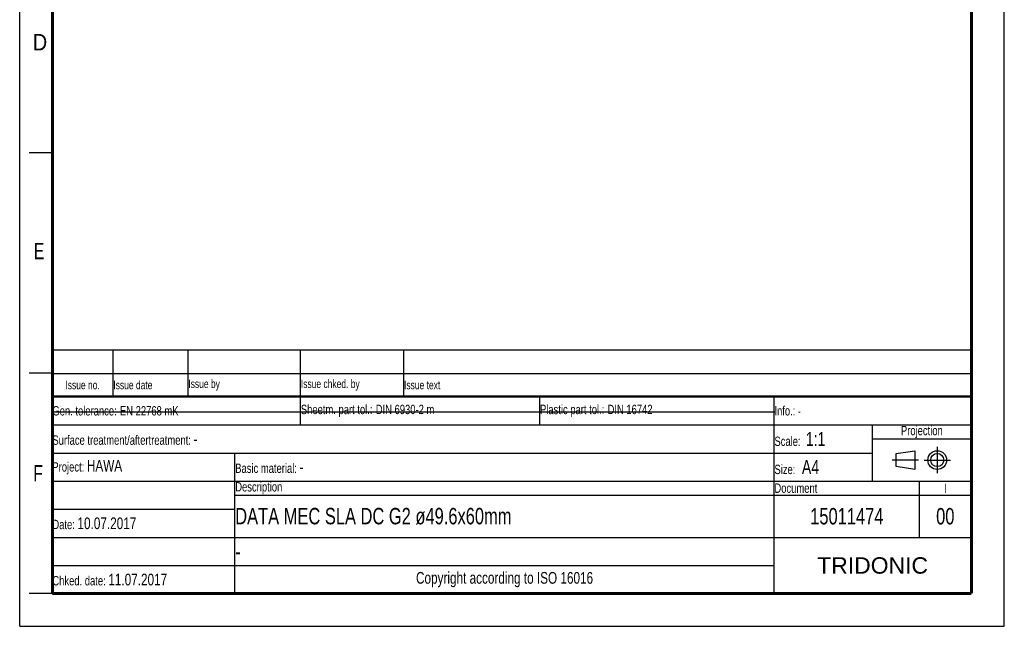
# Model space of a CAD drawing. Header units: millimetres. Extents: x 0 to 210, y 0 to 297.
# Tile 1 of 48: x 0 to 210, y 0 to 129. Entities that reach past the tile are written whole.
import ezdxf

# ---------------------------------------------------------------- set-up
doc = ezdxf.new("R2010")
doc.units = ezdxf.units.MM
doc.header["$LTSCALE"] = 19.36
doc.linetypes.add('CENTER', pattern=[0.6, 0.375, -0.075, 0.075, -0.075])
doc.layers.get('0').update_dxf_attribs({"linetype": 'CONTINUOUS'})
doc.layers.add('DEFAULT_1', color=7, linetype='CENTER')
doc.styles.add('TEXTSTYLE_2', font='txt', dxfattribs={"width": 0.75})
doc.styles.add('TEXTSTYLE_5', font='arial.ttf')

# ---------------------------------------------------------------- blocks, each defined once
blk = doc.blocks.new('PROJEKTIONSMETHODE_BL0', base_point=(192.31, 35.47))
at = {"color": 2, "linetype": 'Continuous'}
for p, q in [((186.91, 36.87), (190.91, 37.47)), ((186.91, 34.07), (186.91, 36.87)), ((190.91, 37.47), (190.91, 33.47)), ((190.91, 33.47), (186.91, 34.07))]:
    blk.add_line(p, q, dxfattribs=at)
for radius in [2, 1.4]:
    blk.add_circle((195.71, 35.47), radius, dxfattribs=at)
at = {"layer": 'DEFAULT_1', "color": 2, "linetype": 'CENTER'}
for p, q in [((195.71, 38.27), (195.71, 32.67)), ((191.71, 35.47), (186.11, 35.47)), ((192.91, 35.47), (198.5, 35.47))]:
    blk.add_line(p, q, dxfattribs=at)
blk = doc.blocks.new('*T5')
at = {"color": 0, "linetype": 'ByBlock', "lineweight": -2}
for p, q in [((0, 42), (196, 42)), ((0, 0), (0, 42)), ((53, 36), (53, 42)), ((104, 36), (104, 42)), ((154, 0), (154, 42)), ((196, 0), (196, 42)), ((0, 36), (196, 36)), ((175, 24), (175, 36)), ((175, 33), (196, 33)), ((0, 30), (175, 30)), ((39, 0), (39, 30)), ((0, 24), (196, 24)), ((185, 12), (185, 24)), ((39, 21), (196, 21)), ((0, 18), (39, 18)), ((0, 12), (196, 12)), ((0, 6), (154, 6)), ((0, 0), (196, 0))]:
    blk.add_line(p, q, dxfattribs=at)
at = {"color": 5, "linetype": 'Continuous'}
for s, insert, char_height, width, attachment_point, style in [('Gen. tolerance:\\H2.5; \\H2.0;EN 22768 mK', (0.06, 39), 2, 52.88, 4, 'TEXTSTYLE_2'), ('Sheetm. part tol.:\\H2.5; \\H2.0;DIN 6930-2 m', (53.06, 39), 2, 50.88, 4, 'TEXTSTYLE_2'), ('Plastic part tol.:\\H2.5; \\H2.0;DIN 16742', (104.06, 39), 2, 49.88, 4, 'TEXTSTYLE_2'), ('Info.: \\H1.8;{\\W0.7;-}', (154.06, 39), 2, 41.88, 4, 'TEXTSTYLE_2'), ('Projection', (185.5, 34.5), 2, 20.88, 5, 'TEXTSTYLE_2'), ('Surface treatment/aftertreatment: \\H2.5;-', (0.06, 33), 2, 153.88, 4, 'TEXTSTYLE_2'), ('Scale:  \\H3.0;1:1', (154.06, 33), 2, 20.88, 4, 'TEXTSTYLE_2'), ('Project: \\H2.5;HAWA', (0.06, 27), 2, 38.88, 4, 'TEXTSTYLE_2'), ('Basic material: \\H2.5;-', (39.06, 27), 2, 114.88, 4, 'TEXTSTYLE_2'), ('Size: \\H3.0; A4', (154.06, 27), 2, 20.88, 4, 'TEXTSTYLE_2'), ('Description', (39.06, 22.5), 2, 114.88, 4, 'TEXTSTYLE_2'), ('Document', (154.06, 22.5), 2, 30.88, 4, 'TEXTSTYLE_2'), ('I', (190.5, 22.5), 2, 10.88, 5, 'TEXTSTYLE_2'), ('Date: \\H2.5;10.07.2017', (0.06, 15), 2, 38.88, 4, 'TEXTSTYLE_2'), ('TRIDONIC', (175, 6), 3.5, 41.88, 5, 'TEXTSTYLE_5'), ('Chked. date: \\H2.5;11.07.2017', (0.06, 3), 2, 38.88, 4, 'TEXTSTYLE_2'), ('Copyright according to ISO 16016', (96.5, 3), 2.5, 114.88, 5, 'TEXTSTYLE_2')]:
    blk.add_mtext(s, dxfattribs=dict(at, insert=insert, char_height=char_height, width=width, attachment_point=attachment_point, style=style))
at = {"color": 7, "linetype": 'Continuous', "char_height": 3.5, "style": 'TEXTSTYLE_2'}
for s, insert, width, attachment_point in [('DATA MEC SLA DC G2 ø49.6x60mm', (39.06, 16.5), 114.88, 4), ('15011474', (169.5, 16.5), 30.88, 5), ('00', (190.5, 16.5), 10.88, 5), ('-', (39.06, 9), 114.88, 4)]:
    blk.add_mtext(s, dxfattribs=dict(at, insert=insert, width=width, attachment_point=attachment_point))
blk = doc.blocks.new('*T6')
at = {"color": 0, "linetype": 'ByBlock', "lineweight": -2}
for p, q in [((0, 10), (196, 10)), ((0, 0), (0, 10)), ((13, 0), (13, 10)), ((29, 0), (29, 10)), ((53, 0), (53, 10)), ((75, 0), (75, 10)), ((196, 0), (196, 10)), ((0, 5), (196, 5)), ((0, 0), (196, 0))]:
    blk.add_line(p, q, dxfattribs=at)
at = {"color": 5, "linetype": 'Continuous', "char_height": 1.8, "style": 'TEXTSTYLE_2'}
for s, insert, width, attachment_point in [('Issue no.', (6.5, 2.5), 12.88, 5), ('Issue date ', (13.06, 2.5), 15.88, 4), ('Issue by ', (29.06, 2.5), 23.88, 4), ('Issue chked. by', (53.06, 2.5), 21.88, 4), ('Issue text ', (75.06, 2.5), 120.88, 4)]:
    blk.add_mtext(s, dxfattribs=dict(at, insert=insert, width=width, attachment_point=attachment_point))

msp = doc.modelspace()

# ---------------------------------------------------------------- linework, layer by layer
at = {"color": 2, "linetype": 'Continuous'}
for p, q in [((0, 0), (0, 297)), ((210, 0), (210, 297)), ((7, 101), (2, 101)), ((7, 54), (2, 54)), ((7, 7), (2, 7)), ((0, 0), (210, 0))]:
    msp.add_line(p, q, dxfattribs=at)
at = {"color": 7, "linetype": 'Continuous'}
msp.add_line((7.2924, 45.7433), (161.0924, 45.7433), dxfattribs=at)
for points, const_width in [([(7, 7), (7, 290)], 0.7), ([(203, 7), (203, 290)], 0.7), ([(7, 49), (203, 49)], 0.5), ([(7, 7), (203, 7)], 0.7)]:
    msp.add_lwpolyline(points, dxfattribs=dict(at, const_width=const_width))

# ---------------------------------------------------------------- block references
for name, p in [('*T6', (6.9136, 48.9602)), ('*T5', (6.9135, 6.9601))]:
    msp.add_blockref(name, p)
at = {"color": 2, "linetype": 'Continuous'}
msp.add_blockref('PROJEKTIONSMETHODE_BL0', (192.3051, 35.4697), dxfattribs=at)

# ---------------------------------------------------------------- texts
at = {"color": 5, "linetype": 'Continuous', "style": 'TEXTSTYLE_2'}
for s, width, p in [('D', 0.904762, (2.8073, 122.8572)), ('E', 0.714286, (3.0025, 78.3025)), ('F', 0.714286, (2.9222, 30.897))]:
    msp.add_text(s, height=3.5, dxfattribs=dict(at, width=width)).set_placement(p)

doc.saveas('drawing.dxf')
